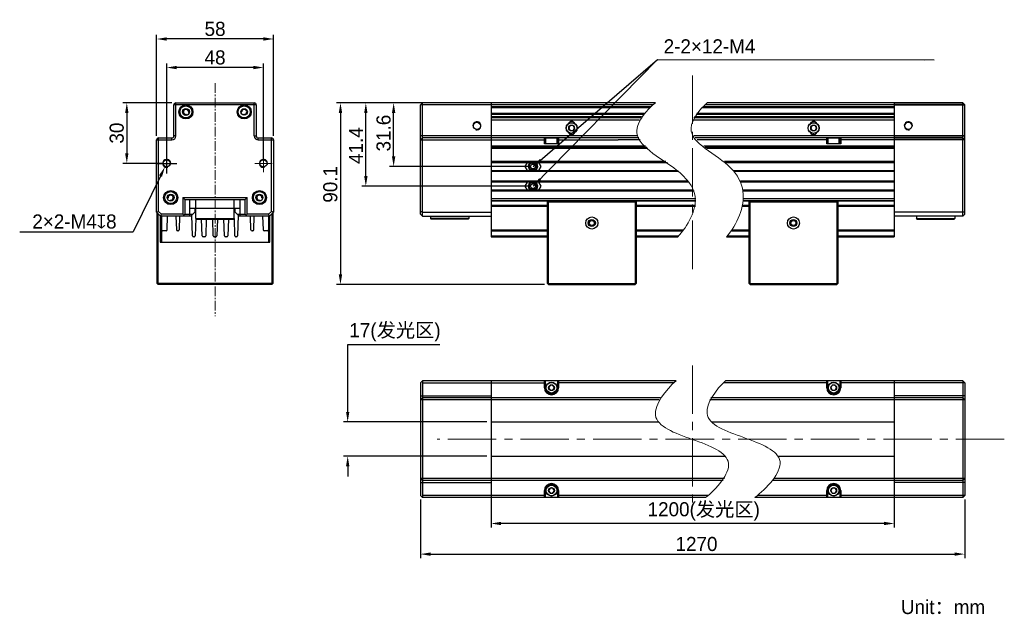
# Model space of a CAD drawing. Header units: millimetres. Extents: x 29 to 273, y 42 to 189.
import ezdxf

# ---------------------------------------------------------------- set-up
doc = ezdxf.new("R2010")
doc.units = ezdxf.units.MM
doc.header["$PDSIZE"] = -5
doc.linetypes.add('点画线', pattern=[18, 12, -2, 2, -2])
for name, color, linetype, lineweight in [('中心线层', 1, '点画线', 18), ('标注', 3, 'Continuous', 25), ('粗实线', 7, 'Continuous', 30), ('细实线', 7, 'Continuous', 15)]:
    doc.layers.add(name, color=color, linetype=linetype, lineweight=lineweight)
doc.dimstyles.new('CST Standard', dxfattribs={"dimtxt": 3.5, "dimasz": 2.5, "dimexe": 1, "dimexo": 1, "dimgap": 0.6, "dimtad": 1, "dimtoh": 1, "dimdsep": 46, "dimtxsty": 'Standard', "dimcen": -2.5, "dimdle": 5, "dimadec": 1, "dimazin": 2, "dimtfac": 1, "dimtofl": 0, "dimtmove": 0, "dimatfit": 0, "dimfxl": 1, "dimtolj": 1, "dimarcsym": 0})

# ---------------------------------------------------------------- blocks, each defined once
blk = doc.blocks.new('*X1')
at = {"layer": 'Defpoints', "color": 0}
for p in [(110.44, 89.58), (145.99, 89.58), (145.99, 81.08)]:
    blk.add_point(p, dxfattribs=at)
at = {"layer": '标注', "color": 9, "linetype": 'Continuous', "lineweight": -2, "ltscale": 3}
for p, q in [((110.44, 92.08), (110.44, 108.83)), ((110.44, 108.83), (133.31, 108.83)), ((110.44, 78.58), (110.44, 76.08))]:
    blk.add_line(p, q, dxfattribs=at)
at = {"layer": '标注', "color": 0, "linetype": 'Continuous', "lineweight": -2, "ltscale": 3}
for p, q in [((144.99, 89.58), (109.44, 89.58)), ((144.99, 81.08), (109.44, 81.08))]:
    blk.add_line(p, q, dxfattribs=at)
at = {"layer": '标注', "color": 9}
for points in [[(110.03, 92.08), (110.86, 92.08), (110.44, 89.58)], [(110.86, 78.58), (110.03, 78.58), (110.44, 81.08)]]:
    blk.add_solid(points, dxfattribs=at)
at = {"layer": '标注', "color": 7, "insert": (122.17, 111.84), "char_height": 3.5, "attachment_point": 5}
blk.add_mtext('\\A1;{\\fFZLanTingHei-R-GBK|b0|i0|c134|p2;17(发光区)}', dxfattribs=at)
blk = doc.blocks.new('*X2')
at = {"layer": 'Defpoints', "color": 0}
for p in [(145.99, 89.58), (245.99, 89.58), (145.99, 64.4)]:
    blk.add_point(p, dxfattribs=at)
at = {"layer": '标注', "color": 0, "linetype": 'Continuous', "lineweight": -2, "ltscale": 3}
for p, q in [((145.99, 88.58), (145.99, 63.4)), ((245.99, 88.58), (245.99, 63.4))]:
    blk.add_line(p, q, dxfattribs=at)
at = {"layer": '标注', "color": 9, "linetype": 'Continuous', "lineweight": -2, "ltscale": 3}
blk.add_line((243.49, 64.4), (148.49, 64.4), dxfattribs=at)
at = {"layer": '标注', "color": 9}
for points in [[(148.49, 64.82), (148.49, 63.99), (145.99, 64.4)], [(243.49, 63.99), (243.49, 64.82), (245.99, 64.4)]]:
    blk.add_solid(points, dxfattribs=at)
at = {"layer": '标注', "color": 7, "insert": (198.75, 67.41), "char_height": 3.5, "attachment_point": 5}
blk.add_mtext('\\A1;{\\fFZLanTingHei-R-GBK|b0|i0|c134|p2;1200(发光区)}', dxfattribs=at)
blk = doc.blocks.new('*X3')
at = {"layer": 'Defpoints', "color": 0}
for p in [(114.94, 168.73), (142.49, 168.73), (156.41, 148.06)]:
    blk.add_point(p, dxfattribs=at)
at = {"layer": '标注', "color": 0, "linetype": 'Continuous', "lineweight": -2, "ltscale": 3}
for p, q in [((141.49, 168.73), (113.94, 168.73)), ((155.41, 148.06), (113.94, 148.06))]:
    blk.add_line(p, q, dxfattribs=at)
at = {"layer": '标注', "color": 9, "linetype": 'Continuous', "lineweight": -2, "ltscale": 3}
blk.add_line((114.94, 150.56), (114.94, 166.23), dxfattribs=at)
at = {"layer": '标注', "color": 9}
for points in [[(115.36, 166.23), (114.53, 166.23), (114.94, 168.73)], [(114.53, 150.56), (115.36, 150.56), (114.94, 148.06)]]:
    blk.add_solid(points, dxfattribs=at)
at = {"layer": '标注', "color": 7, "insert": (112.48, 158.13), "char_height": 3.5, "attachment_point": 5, "rotation": 90}
blk.add_mtext('\\A1;\\A1;{\\fFZLanTingHei-R-GBK|b0|i0|c134|p2;41.4}', dxfattribs=at)
blk = doc.blocks.new('*X4')
at = {"layer": 'Defpoints', "color": 0}
for p in [(142.49, 168.73), (108.65, 123.68), (160.24, 123.68)]:
    blk.add_point(p, dxfattribs=at)
at = {"layer": '标注', "color": 0, "linetype": 'Continuous', "lineweight": -2, "ltscale": 3}
for p, q in [((141.49, 168.73), (107.65, 168.73)), ((159.24, 123.68), (107.65, 123.68))]:
    blk.add_line(p, q, dxfattribs=at)
at = {"layer": '标注', "color": 9, "linetype": 'Continuous', "lineweight": -2, "ltscale": 3}
blk.add_line((108.65, 166.23), (108.65, 126.18), dxfattribs=at)
at = {"layer": '标注', "color": 9}
for points in [[(109.07, 166.23), (108.23, 166.23), (108.65, 168.73)], [(108.23, 126.18), (109.07, 126.18), (108.65, 123.68)]]:
    blk.add_solid(points, dxfattribs=at)
at = {"layer": '标注', "color": 7, "insert": (106.15, 148.52), "char_height": 3.5, "attachment_point": 5, "rotation": 90}
blk.add_mtext('\\A1;\\A1;{\\fFZLanTingHei-R-GBK|b0|i0|c134|p2;90.1}', dxfattribs=at)
blk = doc.blocks.new('*X5')
at = {"layer": 'Defpoints', "color": 0}
for p in [(121.84, 168.73), (128.99, 168.73), (156.41, 152.96)]:
    blk.add_point(p, dxfattribs=at)
at = {"layer": '标注', "color": 0, "linetype": 'Continuous', "lineweight": -2, "ltscale": 3}
for p, q in [((127.99, 168.73), (120.84, 168.73)), ((155.41, 152.96), (120.84, 152.96))]:
    blk.add_line(p, q, dxfattribs=at)
at = {"layer": '标注', "color": 9, "linetype": 'Continuous', "lineweight": -2, "ltscale": 3}
blk.add_line((121.84, 155.46), (121.84, 166.23), dxfattribs=at)
at = {"layer": '标注', "color": 9}
for points in [[(122.26, 166.23), (121.42, 166.23), (121.84, 168.73)], [(121.42, 155.46), (122.26, 155.46), (121.84, 152.96)]]:
    blk.add_solid(points, dxfattribs=at)
at = {"layer": '标注', "color": 7, "insert": (119.35, 161.23), "char_height": 3.5, "attachment_point": 5, "rotation": 90}
blk.add_mtext('\\A1;\\A1;{\\fFZLanTingHei-R-GBK|b0|i0|c134|p2;31.6}', dxfattribs=at)
blk = doc.blocks.new('*X6')
at = {"layer": '标注', "linetype": 'Continuous', "ltscale": 3}
blk.add_hatch(color=9, dxfattribs=at).paths.add_polyline_path([(156.41, 148.06), (157.94, 150.06), (158.39, 149.62)], flags=0)
at = {"layer": '标注', "color": 9, "linetype": 'Continuous', "ltscale": 3}
for p, q in [((156.41, 148.06), (187.25, 179.5)), ((187.25, 179.5), (255.87, 179.42))]:
    blk.add_line(p, q, dxfattribs=at)
at = {"layer": '标注', "color": 7, "ltscale": 3}
blk.add_line((255.87, 179.42), (255.87, 179.42), dxfattribs=at)
blk = doc.blocks.new('*X7')
at = {"layer": '标注', "linetype": 'Continuous', "ltscale": 3}
blk.add_hatch(color=9, dxfattribs=at).paths.add_polyline_path([(156.41, 152.96), (158.1, 154.82), (158.51, 154.35)], flags=0)
at = {"layer": '标注', "color": 9, "linetype": 'Continuous', "ltscale": 3}
for p, q in [((156.41, 152.96), (187.25, 179.5)), ((187.25, 179.5), (253.62, 179.42))]:
    blk.add_line(p, q, dxfattribs=at)
at = {"layer": '标注', "color": 7, "ltscale": 3}
blk.add_line((253.62, 179.42), (253.62, 179.42), dxfattribs=at)
blk = doc.blocks.new('*X8')
at = {"layer": 'Defpoints', "color": 0}
for p in [(63.05, 184.57), (63.05, 159.53), (92.05, 159.53)]:
    blk.add_point(p, dxfattribs=at)
at = {"layer": '标注', "color": 0, "linetype": 'Continuous', "lineweight": -2, "ltscale": 3}
for p, q in [((63.05, 160.53), (63.05, 185.57)), ((92.05, 160.53), (92.05, 185.57))]:
    blk.add_line(p, q, dxfattribs=at)
at = {"layer": '标注', "color": 9, "linetype": 'Continuous', "lineweight": -2, "ltscale": 3}
blk.add_line((89.55, 184.57), (65.55, 184.57), dxfattribs=at)
at = {"layer": '标注', "color": 9}
for points in [[(65.55, 184.99), (65.55, 184.16), (63.05, 184.57)], [(89.55, 184.16), (89.55, 184.99), (92.05, 184.57)]]:
    blk.add_solid(points, dxfattribs=at)
at = {"layer": '标注', "color": 7, "insert": (77.55, 187.06), "char_height": 3.5, "attachment_point": 5}
blk.add_mtext('\\A1;\\A1;{\\fFZLanTingHei-R-GBK|b0|i0|c134|p2;58}', dxfattribs=at)
blk = doc.blocks.new('*X9')
at = {"layer": 'Defpoints', "color": 0}
for p in [(67.82, 168.73), (55.66, 153.73), (65.55, 153.73)]:
    blk.add_point(p, dxfattribs=at)
at = {"layer": '标注', "color": 0, "linetype": 'Continuous', "lineweight": -2, "ltscale": 3}
for p, q in [((66.82, 168.73), (54.66, 168.73)), ((64.55, 153.73), (54.66, 153.73))]:
    blk.add_line(p, q, dxfattribs=at)
at = {"layer": '标注', "color": 9, "linetype": 'Continuous', "lineweight": -2, "ltscale": 3}
blk.add_line((55.66, 166.23), (55.66, 156.23), dxfattribs=at)
at = {"layer": '标注', "color": 9}
for points in [[(56.07, 166.23), (55.24, 166.23), (55.66, 168.73)], [(55.24, 156.23), (56.07, 156.23), (55.66, 153.73)]]:
    blk.add_solid(points, dxfattribs=at)
at = {"layer": '标注', "color": 7, "insert": (53.17, 161.23), "char_height": 3.5, "attachment_point": 5, "rotation": 90}
blk.add_mtext('\\A1;\\A1;{\\fFZLanTingHei-R-GBK|b0|i0|c134|p2;30}', dxfattribs=at)
blk = doc.blocks.new('*X10')
at = {"layer": 'Defpoints', "color": 0}
for p in [(65.55, 177.49), (65.55, 153.73), (89.55, 153.73)]:
    blk.add_point(p, dxfattribs=at)
at = {"layer": '标注', "color": 0, "linetype": 'Continuous', "lineweight": -2, "ltscale": 3}
for p, q in [((65.55, 154.73), (65.55, 178.49)), ((89.55, 154.73), (89.55, 178.49))]:
    blk.add_line(p, q, dxfattribs=at)
at = {"layer": '标注', "color": 9, "linetype": 'Continuous', "lineweight": -2, "ltscale": 3}
blk.add_line((87.05, 177.49), (68.05, 177.49), dxfattribs=at)
at = {"layer": '标注', "color": 9}
for points in [[(68.05, 177.91), (68.05, 177.07), (65.55, 177.49)], [(87.05, 177.07), (87.05, 177.91), (89.55, 177.49)]]:
    blk.add_solid(points, dxfattribs=at)
at = {"layer": '标注', "color": 7, "insert": (77.55, 179.98), "char_height": 3.5, "attachment_point": 5}
blk.add_mtext('\\A1;\\A1;{\\fFZLanTingHei-R-GBK|b0|i0|c134|p2;48}', dxfattribs=at)
blk = doc.blocks.new('*X11')
at = {"layer": 'Defpoints', "color": 0}
for p in [(65.99, 154.63), (65.11, 152.83)]:
    blk.add_point(p, dxfattribs=at)
at = {"layer": '标注', "color": 0, "linetype": 'Continuous', "ltscale": 3}
for p, q in [((65.55, 151.23), (65.55, 156.23)), ((63.05, 153.73), (68.05, 153.73))]:
    blk.add_line(p, q, dxfattribs=at)
at = {"layer": '标注', "color": 9, "linetype": 'Continuous', "lineweight": -2, "ltscale": 3}
for p in [(64.01, 150.59), (29.09, 136.78)]:
    blk.add_line(p, (57.27, 136.78), dxfattribs=at)
at = {"layer": '标注', "color": 9}
blk.add_solid([(64.39, 150.4), (63.64, 150.77), (65.11, 152.83)], dxfattribs=at)
at = {"layer": '标注', "color": 7, "insert": (42.67, 139.28), "char_height": 3.5, "attachment_point": 5}
blk.add_mtext('\\A1;\\A1;{\\fFZLanTingHei-R-GBK|b0|i0|c134|p2;2×2-M4\\fGDT|b1|i0|c0|p2;x\\fFZLanTingHei-R-GBK|b0|i0|c134|p2;8}', dxfattribs=at)
blk = doc.blocks.new('*X12')
at = {"layer": 'Defpoints', "color": 0}
for p in [(128.49, 71.33), (263.49, 71.33), (263.49, 56.81)]:
    blk.add_point(p, dxfattribs=at)
at = {"layer": '标注', "color": 0, "linetype": 'Continuous', "lineweight": -2, "ltscale": 3}
for p, q in [((128.49, 70.33), (128.49, 55.81)), ((263.49, 70.33), (263.49, 55.81))]:
    blk.add_line(p, q, dxfattribs=at)
at = {"layer": '标注', "color": 9, "linetype": 'Continuous', "lineweight": -2, "ltscale": 3}
blk.add_line((130.99, 56.81), (260.99, 56.81), dxfattribs=at)
at = {"layer": '标注', "color": 9}
for points in [[(130.99, 57.22), (130.99, 56.39), (128.49, 56.81)], [(260.99, 56.39), (260.99, 57.22), (263.49, 56.81)]]:
    blk.add_solid(points, dxfattribs=at)
at = {"layer": '标注', "color": 7, "insert": (196.95, 59.3), "char_height": 3.5, "attachment_point": 5}
blk.add_mtext('\\A1;{\\fFZLanTingHei-R-GBK|b0|i0|c134|p2;1270}', dxfattribs=at)

msp = doc.modelspace()

# ---------------------------------------------------------------- linework, layer by layer
at = {"layer": '中心线层', "color": 0}
for p, q in [((195.9923, 127.5237), (195.9923, 176.5629)), ((65.548, 155.8964), (65.548, 151.5657)), ((89.548, 155.8964), (89.548, 151.5657)), ((63.3827, 153.731), (67.7133, 153.731)), ((91.7133, 153.731), (87.3827, 153.731)), ((195.9923, 103.5838), (195.9923, 68.6997)), ((273.2989, 85.3263), (132.6183, 85.3263))]:
    msp.add_line(p, q, dxfattribs=at)
at = {"layer": '中心线层', "color": 0, "ltscale": 0.2}
msp.add_line((77.548, 173.6127), (77.548, 115.7995), dxfattribs=at)
at = {"layer": '粗实线', "color": 0}
for p, q in [((67.8232, 160.531), (67.8232, 168.731)), ((67.8232, 168.731), (87.2729, 168.731)), ((87.2729, 160.531), (87.2729, 168.731)), ((128.4923, 168.231), (128.9923, 168.731)), ((128.9923, 140.6048), (128.9923, 168.731)), ((145.9923, 168.731), (128.9923, 168.731)), ((245.9923, 168.731), (262.9923, 168.731)), ((262.9923, 140.6048), (262.9923, 168.731)), ((263.4923, 168.231), (262.9923, 168.731)), ((67.3232, 160.531), (67.3232, 168.231)), ((87.7729, 168.231), (67.3232, 168.231)), ((71.0883, 166.2462), (71.1425, 166.1921)), ((87.7729, 168.231), (87.7729, 160.531)), ((128.4923, 141.1048), (128.4923, 168.231)), ((145.9923, 168.231), (128.4923, 168.231)), ((245.9923, 168.231), (263.4923, 168.231)), ((263.4923, 141.1048), (263.4923, 168.231)), ((70.6121, 165.6618), (70.558, 165.7159)), ((63.048, 141.6048), (63.048, 159.531)), ((63.048, 159.531), (66.8232, 159.531)), ((63.548, 141.8119), (63.548, 160.031)), ((63.548, 160.031), (66.8232, 160.031)), ((66.8232, 159.531), (66.8232, 160.031)), ((67.8232, 160.531), (67.3232, 160.531)), ((87.2729, 160.531), (87.7729, 160.531)), ((88.2729, 159.531), (88.2729, 160.031)), ((88.2729, 160.031), (91.548, 160.031)), ((88.2729, 159.531), (92.048, 159.531)), ((91.548, 141.8119), (91.548, 160.031)), ((92.048, 159.531), (92.048, 141.6048)), ((145.9923, 160.531), (128.4923, 160.531)), ((128.4923, 159.531), (128.9923, 160.031)), ((128.4923, 159.531), (145.9923, 159.5311)), ((145.9923, 160.031), (128.9923, 160.031)), ((245.9923, 160.531), (263.4923, 160.531)), ((245.9923, 160.031), (262.9923, 160.031)), ((263.4923, 159.531), (245.9923, 159.5311)), ((263.4923, 159.531), (262.9923, 160.031)), ((154.9549, 153.931), (154.392, 152.956)), ((158.4334, 152.956), (157.8705, 153.931)), ((154.392, 152.956), (154.9549, 151.981)), ((156.856, 153.8507), (156.8584, 153.8496)), ((157.8705, 151.981), (158.4334, 152.956)), ((154.9549, 149.031), (154.392, 148.056)), ((158.4334, 148.056), (157.8705, 149.031)), ((154.392, 148.056), (154.9549, 147.081)), ((156.856, 148.9507), (156.8584, 148.9496)), ((157.8705, 147.081), (158.4334, 148.056)), ((65.7287, 144.9421), (65.9293, 145.1427)), ((66.4596, 144.6123), (66.298, 144.4507)), ((69.548, 145.2298), (85.548, 145.2298)), ((69.548, 145.2298), (70.048, 144.7298)), ((69.548, 145.2298), (69.548, 141.1048)), ((70.048, 144.7298), (85.048, 144.7298)), ((70.048, 144.7298), (70.048, 141.1048)), ((71.298, 140.6048), (71.298, 144.7298)), ((72.798, 140.0298), (72.798, 144.7298)), ((82.298, 140.0298), (82.298, 144.7298)), ((83.798, 140.6048), (83.798, 144.7298)), ((85.048, 144.7298), (85.548, 145.2298)), ((85.048, 141.1048), (85.048, 144.7298)), ((85.548, 141.1048), (85.548, 145.2298)), ((88.798, 144.4507), (88.6364, 144.6123)), ((89.1668, 145.1427), (89.3673, 144.9421)), ((63.048, 141.6048), (63.548, 141.8119)), ((64.2551, 141.1048), (63.548, 141.8119)), ((71.298, 142.6298), (83.798, 142.6298)), ((72.548, 142.6298), (72.548, 141.6048)), ((82.548, 141.6048), (82.548, 142.6298)), ((91.548, 141.8119), (90.8409, 141.1048)), ((92.048, 141.6048), (91.548, 141.8119)), ((128.9923, 141.6048), (128.4923, 141.8119)), ((262.9923, 141.6048), (263.4923, 141.8119)), ((64.048, 140.6048), (63.048, 141.6048)), ((63.223, 123.931), (63.223, 141.4298)), ((63.473, 123.931), (63.473, 141.1798)), ((63.973, 140.6798), (63.973, 134.181)), ((64.048, 140.6048), (64.2551, 141.1048)), ((71.548, 140.6048), (64.048, 140.6048)), ((64.223, 140.6048), (64.223, 134.181)), ((69.548, 141.1048), (64.2551, 141.1048)), ((64.298, 137.231), (64.298, 140.6048)), ((65.6353, 137.2223), (65.7535, 140.6048)), ((67.8426, 140.6048), (67.9607, 137.2223)), ((68.7535, 140.6048), (68.6353, 137.2223)), ((70.048, 141.1048), (69.548, 140.6048)), ((69.548, 141.1048), (69.798, 140.8548)), ((70.048, 141.1048), (72.048, 141.1048)), ((71.548, 140.6048), (72.548, 141.6048)), ((71.9876, 135.7223), (71.808, 140.8648)), ((72.759, 140.0311), (72.6085, 135.7223)), ((72.798, 140.0298), (82.298, 140.0298)), ((72.948, 139.8798), (72.798, 140.0298)), ((72.948, 139.8798), (82.148, 139.8798)), ((74.3626, 135.7223), (74.2174, 139.8798)), ((75.3791, 139.892), (75.2335, 135.7223)), ((77.1126, 135.7223), (76.9674, 139.8798)), ((78.1284, 139.8717), (77.9835, 135.7223)), ((79.8626, 135.7223), (79.717, 139.892)), ((80.8787, 139.8798), (80.7335, 135.7223)), ((82.148, 139.8798), (82.298, 140.0298)), ((82.4876, 135.7223), (82.3371, 140.0311)), ((82.548, 141.6048), (83.548, 140.6048)), ((83.048, 141.1048), (85.048, 141.1048)), ((83.2881, 140.8648), (83.1085, 135.7223)), ((91.048, 140.6048), (83.548, 140.6048)), ((85.548, 140.6048), (85.048, 141.1048)), ((85.298, 140.8548), (85.548, 141.1048)), ((90.8409, 141.1048), (85.548, 141.1048)), ((86.4607, 137.2223), (86.3426, 140.6048)), ((87.1353, 137.2223), (87.2535, 140.6048)), ((89.3426, 140.6048), (89.4607, 137.2223)), ((90.798, 140.6048), (90.798, 137.231)), ((91.048, 140.6048), (90.8409, 141.1048)), ((90.873, 134.181), (90.873, 140.6048)), ((92.048, 141.6048), (91.048, 140.6048)), ((91.123, 134.181), (91.123, 140.6798)), ((91.623, 141.1798), (91.623, 123.931)), ((91.873, 141.4298), (91.873, 123.931)), ((128.9923, 140.6048), (128.4923, 141.1048)), ((128.9923, 141.6048), (145.9923, 141.6048)), ((128.9923, 140.6048), (145.9923, 140.6048)), ((130.9923, 140.6048), (130.9923, 140.0298)), ((131.1423, 139.8798), (130.9923, 140.0298)), ((140.4923, 140.0298), (130.9923, 140.0298)), ((140.3422, 139.8798), (131.1423, 139.8798)), ((140.3423, 139.8798), (140.4923, 140.0298)), ((140.4923, 140.6048), (140.4923, 140.0298)), ((262.9923, 141.6048), (245.9923, 141.6048)), ((262.9923, 140.6048), (245.9923, 140.6048)), ((251.4923, 140.6048), (251.4923, 140.0298)), ((251.6423, 139.8798), (251.4923, 140.0298)), ((251.4923, 140.0298), (260.9923, 140.0298)), ((251.6423, 139.8798), (260.8422, 139.8798)), ((260.8423, 139.8798), (260.9923, 140.0298)), ((260.9923, 140.6048), (260.9923, 140.0298)), ((262.9923, 140.6048), (263.4923, 141.1048)), ((65.3855, 136.981), (64.548, 136.981)), ((68.3855, 136.981), (68.2106, 136.981)), ((86.8855, 136.981), (86.7106, 136.981)), ((90.548, 136.981), (89.7106, 136.981)), ((72.3586, 135.481), (72.2374, 135.481)), ((74.9836, 135.481), (74.6124, 135.481)), ((77.7336, 135.481), (77.3624, 135.481)), ((80.4836, 135.481), (80.1124, 135.481)), ((82.8586, 135.481), (82.7374, 135.481)), ((63.473, 123.681), (63.223, 123.931)), ((63.348, 123.806), (63.473, 123.931)), ((91.623, 123.931), (63.473, 123.931)), ((91.623, 123.681), (63.473, 123.681)), ((91.623, 123.681), (91.873, 123.931)), ((91.623, 123.931), (91.748, 123.806))]:
    msp.add_line(p, q, dxfattribs=at)
at = {"layer": '粗实线', "color": 0, "linetype": 'Continuous'}
for p, q in [((186.7517, 168.731), (142.4923, 168.731)), ((145.9923, 168.731), (145.9923, 135.481)), ((262.9923, 168.731), (199.6358, 168.731)), ((245.9923, 168.731), (245.9923, 135.481)), ((186.1466, 168.231), (141.9923, 168.231)), ((145.9923, 167.856), (185.7167, 167.856)), ((145.9923, 167.606), (185.4416, 167.606)), ((183.9865, 166.106), (145.9923, 166.106)), ((245.9923, 166.106), (197.0375, 166.106)), ((198.3938, 167.606), (245.9923, 167.606)), ((198.6536, 167.856), (245.9923, 167.856)), ((263.4923, 168.231), (199.0608, 168.231)), ((183.7778, 165.856), (145.9923, 165.856)), ((183.3008, 165.231), (145.9923, 165.231)), ((183.1287, 164.981), (145.9923, 164.981)), ((145.9923, 164.481), (182.8181, 164.481)), ((195.9923, 164.481), (245.9923, 164.481)), ((245.9923, 164.981), (196.2695, 164.981)), ((245.9923, 165.231), (196.42, 165.231)), ((245.9923, 165.856), (196.8472, 165.856)), ((165.6335, 163.1062), (165.2748, 162.4848)), ((165.2748, 162.4848), (165.6335, 161.8634)), ((166.351, 163.1062), (165.6335, 163.1062)), ((165.6335, 161.8634), (166.351, 161.8634)), ((166.7098, 162.4848), (166.351, 163.1062)), ((166.351, 161.8634), (166.7098, 162.4848)), ((225.6335, 163.1062), (225.2748, 162.4848)), ((225.2748, 162.4848), (225.6335, 161.8634)), ((226.351, 163.1062), (225.6335, 163.1062)), ((225.6335, 161.8634), (226.351, 161.8634)), ((226.7098, 162.4848), (226.351, 163.1062)), ((226.351, 161.8634), (226.7098, 162.4848)), ((182.3885, 160.531), (141.9923, 160.531)), ((141.9923, 159.531), (159.4923, 159.531)), ((159.6673, 160.031), (142.4923, 160.031)), ((159.2423, 158.531), (159.2423, 160.031)), ((159.4923, 159.781), (159.2423, 160.031)), ((159.4923, 158.531), (159.4923, 159.781)), ((159.4923, 159.781), (159.6173, 159.781)), ((159.6173, 159.981), (159.6673, 160.031)), ((159.6173, 158.531), (159.6173, 159.981)), ((162.3673, 159.981), (159.6173, 159.981)), ((162.3173, 160.031), (159.6673, 160.031)), ((177.3173, 160.031), (162.3173, 160.031)), ((162.3673, 159.981), (162.3173, 160.031)), ((162.3673, 158.531), (162.3673, 159.981)), ((162.3673, 159.781), (162.4923, 159.781)), ((162.4923, 159.781), (162.7423, 160.031)), ((162.4923, 159.781), (162.4923, 158.531)), ((162.4923, 159.531), (177.4923, 159.531)), ((162.7423, 160.031), (162.7423, 158.531)), ((182.6453, 160.031), (177.3173, 160.031)), ((182.9717, 159.531), (177.4923, 159.531)), ((263.4923, 160.531), (196.2569, 160.531)), ((214.6673, 160.031), (196.6333, 160.031)), ((214.4923, 159.531), (197.0799, 159.531)), ((229.4923, 159.531), (214.4923, 159.531)), ((229.6673, 160.031), (214.6673, 160.031)), ((229.4923, 159.781), (229.2423, 160.031)), ((229.2423, 158.531), (229.2423, 160.031)), ((229.4923, 159.781), (229.6173, 159.781)), ((229.4923, 158.531), (229.4923, 159.781)), ((229.6173, 159.981), (229.6673, 160.031)), ((232.3673, 159.981), (229.6173, 159.981)), ((229.6173, 158.531), (229.6173, 159.981)), ((232.3173, 160.031), (229.6673, 160.031)), ((232.3673, 159.981), (232.3173, 160.031)), ((262.9923, 160.031), (232.3173, 160.031)), ((232.3673, 158.531), (232.3673, 159.981)), ((232.3673, 159.781), (232.4923, 159.781)), ((232.4923, 159.781), (232.7423, 160.031)), ((232.4923, 159.781), (232.4923, 158.531)), ((263.4923, 159.531), (232.4923, 159.531)), ((232.7423, 160.031), (232.7423, 158.531)), ((184.3297, 158.031), (145.9923, 158.031)), ((145.9923, 157.781), (184.6044, 157.781)), ((145.9923, 157.531), (184.8909, 157.531)), ((162.7423, 158.531), (159.2423, 158.531)), ((245.9923, 158.031), (198.7648, 158.031)), ((199.0838, 157.781), (245.9923, 157.781)), ((199.4103, 157.531), (245.9923, 157.531)), ((232.7423, 158.531), (229.2423, 158.531)), ((189.3789, 154.181), (145.9923, 154.181)), ((145.9923, 153.931), (189.7249, 153.931)), ((245.9923, 154.181), (203.8599, 154.181)), ((204.1565, 153.931), (245.9923, 153.931)), ((145.9923, 151.981), (192.2449, 151.981)), ((192.5354, 151.731), (145.9923, 151.731)), ((206.12, 151.981), (245.9923, 151.981)), ((245.9923, 151.731), (206.3242, 151.731)), ((194.901, 149.281), (145.9923, 149.281)), ((195.0912, 149.031), (145.9923, 149.031)), ((245.9923, 149.281), (207.8328, 149.281)), ((245.9923, 149.031), (207.9409, 149.031)), ((196.234, 147.081), (145.9923, 147.081)), ((196.336, 146.831), (145.9923, 146.831)), ((245.9923, 147.081), (208.52, 147.081)), ((245.9923, 146.831), (208.5615, 146.831)), ((145.9923, 144.981), (196.7689, 144.981)), ((145.9923, 144.481), (196.7921, 144.481)), ((160.1584, 144.3472), (145.9923, 144.3472)), ((160.2423, 144.431), (159.9923, 144.181)), ((159.9923, 123.931), (159.9923, 144.181)), ((160.2423, 144.181), (160.1173, 144.306)), ((160.2423, 144.431), (181.7423, 144.431)), ((160.2423, 123.931), (160.2423, 144.181)), ((160.2423, 144.181), (181.7423, 144.181)), ((181.7423, 144.431), (181.9923, 144.181)), ((181.8673, 144.306), (181.7423, 144.181)), ((181.7423, 144.181), (181.7423, 123.931)), ((196.7921, 144.3472), (181.8262, 144.3472)), ((181.9923, 144.181), (181.9923, 123.931)), ((210.1584, 144.3472), (208.604, 144.3472)), ((208.6175, 144.481), (245.9923, 144.481)), ((208.653, 144.981), (245.9923, 144.981)), ((210.2423, 144.431), (209.9923, 144.181)), ((209.9923, 123.931), (209.9923, 144.181)), ((210.2423, 144.181), (210.1173, 144.306)), ((210.2423, 144.431), (231.7423, 144.431)), ((210.2423, 144.181), (231.7423, 144.181)), ((210.2423, 123.931), (210.2423, 144.181)), ((231.7423, 144.431), (231.9923, 144.181)), ((231.8673, 144.306), (231.7423, 144.181)), ((231.7423, 144.181), (231.7423, 123.931)), ((245.9923, 144.3472), (231.8262, 144.3472)), ((231.9923, 144.181), (231.9923, 123.931)), ((145.9923, 143.381), (159.9923, 143.381)), ((145.9923, 143.131), (159.9923, 143.131)), ((181.9923, 143.381), (196.7192, 143.381)), ((181.9923, 143.131), (196.6805, 143.131)), ((208.4058, 143.131), (209.9923, 143.131)), ((208.4573, 143.381), (209.9923, 143.381)), ((231.9923, 143.381), (245.9923, 143.381)), ((231.9923, 143.131), (245.9923, 143.131)), ((145.9923, 137.231), (159.9923, 137.231)), ((145.9923, 136.981), (159.9923, 136.981)), ((181.9923, 137.231), (193.8011, 137.231)), ((181.9923, 136.981), (193.6046, 136.981)), ((205.5545, 136.981), (209.9923, 136.981)), ((205.7275, 137.231), (209.9923, 137.231)), ((231.9923, 137.231), (245.9923, 137.231)), ((231.9923, 136.981), (245.9923, 136.981)), ((145.9923, 135.7223), (159.9923, 135.7223)), ((145.9923, 135.481), (159.9923, 135.481)), ((181.9923, 135.7223), (192.527, 135.7223)), ((181.9923, 135.481), (192.3034, 135.481)), ((204.4115, 135.481), (209.9923, 135.481)), ((204.6078, 135.7223), (209.9923, 135.7223)), ((231.9923, 135.7223), (245.9923, 135.7223)), ((231.9923, 135.481), (245.9923, 135.481)), ((159.9923, 123.931), (160.2423, 123.681)), ((160.2423, 123.931), (160.1173, 123.806)), ((160.2423, 123.931), (181.7423, 123.931)), ((160.2423, 123.681), (181.7423, 123.681)), ((181.9923, 123.931), (181.7423, 123.681)), ((181.8673, 123.806), (181.7423, 123.931)), ((209.9923, 123.931), (210.2423, 123.681)), ((210.2423, 123.931), (210.1173, 123.806)), ((210.2423, 123.931), (231.7423, 123.931)), ((210.2423, 123.681), (231.7423, 123.681)), ((231.8673, 123.806), (231.7423, 123.931)), ((231.9923, 123.931), (231.7423, 123.681)), ((128.4923, 99.3263), (128.9923, 99.8263)), ((128.4923, 99.3263), (128.4923, 71.3263)), ((191.8836, 99.8263), (128.9923, 99.8263)), ((128.9923, 99.8263), (128.9923, 70.8263)), ((128.9923, 99.3263), (159.4923, 99.3263)), ((145.9923, 99.8263), (145.9923, 70.8263)), ((159.2423, 98.0763), (159.2423, 99.8263)), ((159.4923, 99.5763), (159.2423, 99.8263)), ((159.2423, 98.0763), (159.4923, 98.0763)), ((159.4923, 98.0763), (159.4923, 99.5763)), ((160.6335, 98.6977), (160.2748, 98.0763)), ((160.2748, 98.0763), (160.6335, 97.455)), ((161.351, 98.6977), (160.6335, 98.6977)), ((161.7098, 98.0763), (161.351, 98.6977)), ((161.351, 97.455), (161.7098, 98.0763)), ((162.4923, 99.5763), (162.7423, 99.8263)), ((162.4923, 99.5763), (162.4923, 98.0763)), ((174.4923, 99.3263), (162.4923, 99.3263)), ((162.7423, 98.0763), (162.4923, 98.0763)), ((162.7423, 99.8263), (162.7423, 98.0763)), ((191.3365, 99.3263), (174.4923, 99.3263)), ((217.4923, 99.3263), (203.6448, 99.3263)), ((262.9923, 99.8263), (204.1682, 99.8263)), ((229.4923, 99.3263), (217.4923, 99.3263)), ((229.4923, 99.5763), (229.2423, 99.8263)), ((229.2423, 98.0763), (229.2423, 99.8263)), ((229.2423, 98.0763), (229.4923, 98.0763)), ((229.4923, 98.0763), (229.4923, 99.5763)), ((230.6335, 98.6977), (230.2748, 98.0763)), ((230.2748, 98.0763), (230.6335, 97.455)), ((231.351, 98.6977), (230.6335, 98.6977)), ((231.7098, 98.0763), (231.351, 98.6977)), ((231.351, 97.455), (231.7098, 98.0763)), ((232.4923, 99.5763), (232.7423, 99.8263)), ((232.4923, 99.5763), (232.4923, 98.0763)), ((263.4923, 99.3263), (232.4923, 99.3263)), ((232.7423, 98.0763), (232.4923, 98.0763)), ((232.7423, 99.8263), (232.7423, 98.0763)), ((245.9923, 99.8263), (245.9923, 70.8263)), ((263.4923, 99.3263), (262.9923, 99.8263)), ((262.9923, 99.8263), (262.9923, 70.8263)), ((263.4923, 99.3263), (263.4923, 71.3263)), ((128.4923, 96.0512), (145.9923, 96.0512)), ((128.4923, 95.0512), (128.9923, 95.5512)), ((188.0479, 95.5512), (128.9923, 95.5512)), ((160.6335, 97.455), (161.351, 97.455)), ((262.9923, 95.5512), (200.5359, 95.5512)), ((230.6335, 97.455), (231.351, 97.455)), ((263.4923, 96.0512), (245.9923, 96.0512)), ((263.4923, 95.0512), (262.9923, 95.5512)), ((187.7309, 95.0512), (128.4923, 95.0512)), ((263.4923, 95.0512), (200.2477, 95.0512)), ((187.597, 89.5763), (145.9923, 89.5763)), ((245.9923, 89.5763), (200.8248, 89.5763)), ((145.9923, 81.0763), (204.0394, 81.0763)), ((217.1755, 81.0763), (245.9923, 81.0763)), ((203.8792, 75.6015), (128.4923, 75.6015)), ((128.4923, 75.6015), (128.9923, 75.1015)), ((128.4923, 74.6015), (145.9923, 74.6015)), ((203.5285, 75.1015), (128.9923, 75.1015)), ((262.9923, 75.1015), (215.9588, 75.1015)), ((263.4923, 75.6015), (216.3409, 75.6015)), ((263.4923, 74.6015), (245.9923, 74.6015)), ((263.4923, 75.6015), (262.9923, 75.1015)), ((128.4923, 71.3263), (128.9923, 70.8263)), ((159.4923, 71.3263), (128.9923, 71.3263)), ((199.226, 70.8263), (128.9923, 70.8263)), ((159.2423, 70.8263), (159.2423, 72.5763)), ((159.2423, 72.5763), (159.4923, 72.5763)), ((159.2423, 70.8263), (159.4923, 71.0763)), ((159.4923, 71.0763), (159.4923, 72.5763)), ((160.6335, 73.1977), (160.2748, 72.5763)), ((160.2748, 72.5763), (160.6335, 71.955)), ((161.351, 73.1977), (160.6335, 73.1977)), ((160.6335, 71.955), (161.351, 71.955)), ((161.7098, 72.5763), (161.351, 73.1977)), ((161.351, 71.955), (161.7098, 72.5763)), ((162.4923, 72.5763), (162.4923, 71.0763)), ((162.7423, 72.5763), (162.4923, 72.5763)), ((174.4923, 71.3263), (162.4923, 71.3263)), ((162.7423, 70.8263), (162.4923, 71.0763)), ((162.7423, 72.5763), (162.7423, 70.8263)), ((194.2423, 71.3263), (174.4923, 71.3263)), ((199.8418, 71.3263), (194.2423, 71.3263)), ((262.9923, 70.8263), (211.4251, 70.8263)), ((214.4923, 71.3263), (212.0684, 71.3263)), ((229.4923, 71.3263), (214.4923, 71.3263)), ((229.2423, 72.5763), (229.4923, 72.5763)), ((229.2423, 70.8263), (229.2423, 72.5763)), ((229.2423, 70.8263), (229.4923, 71.0763)), ((229.4923, 71.0763), (229.4923, 72.5763)), ((230.6335, 73.1977), (230.2748, 72.5763)), ((230.2748, 72.5763), (230.6335, 71.955)), ((231.351, 73.1977), (230.6335, 73.1977)), ((230.6335, 71.955), (231.351, 71.955)), ((231.7098, 72.5763), (231.351, 73.1977)), ((231.351, 71.955), (231.7098, 72.5763)), ((232.7423, 72.5763), (232.4923, 72.5763)), ((232.4923, 72.5763), (232.4923, 71.0763)), ((263.4923, 71.3263), (232.4923, 71.3263)), ((232.7423, 70.8263), (232.4923, 71.0763)), ((232.7423, 72.5763), (232.7423, 70.8263)), ((263.4923, 71.3263), (262.9923, 70.8263))]:
    msp.add_line(p, q, dxfattribs=at)
at = {"layer": '粗实线', "color": 0, "ltscale": 3}
msp.add_line((63.973, 134.181), (91.123, 134.181), dxfattribs=at)
at = {"layer": '粗实线', "color": 0}
for centre, radius in [((70.3232, 166.481), 1.75), ((70.3232, 166.481), 1.5), ((70.3232, 166.481), 0.875), ((84.7729, 166.481), 1.75), ((84.7729, 166.481), 1.5), ((84.7729, 166.481), 0.8), ((142.4923, 163.031), 0.875), ((249.4923, 163.031), 0.875), ((65.548, 153.731), 0.875), ((89.548, 153.731), 0.875), ((156.4127, 152.956), 0.6), ((66.548, 145.231), 1.75), ((66.548, 145.231), 1.5), ((88.548, 145.231), 1.75), ((88.548, 145.231), 1.5), ((156.4127, 148.056), 0.6), ((66.548, 145.231), 0.875), ((88.548, 145.231), 0.875)]:
    msp.add_circle(centre, radius, dxfattribs=at)
at = {"layer": '粗实线', "color": 0, "linetype": 'Continuous'}
for centre, radius in [((165.9923, 162.4848), 1.375), ((165.9923, 162.4848), 1.325), ((225.9923, 162.4848), 1.375), ((225.9923, 162.4848), 1.325), ((165.9923, 162.4848), 0.7175), ((225.9923, 162.4848), 0.7175), ((170.9923, 138.931), 1.5), ((170.9923, 138.931), 0.875), ((170.9923, 138.931), 0.625), ((220.9923, 138.931), 1.5), ((220.9923, 138.931), 0.875), ((220.9923, 138.931), 0.625), ((160.9923, 98.0763), 1.375), ((160.9923, 98.0763), 1.325), ((160.9923, 98.0763), 0.7175), ((230.9923, 98.0763), 1.375), ((230.9923, 98.0763), 1.325), ((230.9923, 98.0763), 0.7175), ((160.9923, 72.5763), 1.375), ((160.9923, 72.5763), 1.325), ((160.9923, 72.5763), 0.7175), ((230.9923, 72.5763), 1.375), ((230.9923, 72.5763), 1.325), ((230.9923, 72.5763), 0.7175)]:
    msp.add_circle(centre, radius, dxfattribs=at)
at = {"layer": '粗实线', "color": 0}
for centre, radius, start, end in [((67.8232, 168.231), 0.5, 90, 180), ((87.2729, 168.231), 0.5, 0, 90), ((70.3232, 166.481), 0.625, 6.057559, 263.942441), ((70.3232, 166.481), 0.8, 286.637796, 343.01639), ((71.4419, 166.5998), 0.5, 186.057559, 225), ((83.6542, 166.5998), 0.5, 315, 353.942441), ((84.7729, 166.481), 0.625, 276.057559, 173.942441), ((70.2044, 165.3623), 0.5, 45, 83.942441), ((84.8916, 165.3623), 0.5, 96.057559, 135), ((142.4923, 163.031), 1, 255, 195), ((249.4923, 163.031), 1, 345, 285), ((63.548, 159.531), 0.5, 90, 180), ((66.8232, 160.531), 1, 270, 0), ((66.8232, 160.531), 0.5, 270, 0), ((88.2729, 160.531), 1, 180, 270), ((88.2729, 160.531), 0.5, 180, 270), ((91.548, 159.531), 0.5, 0, 90), ((65.548, 153.731), 1, 345, 285), ((89.548, 153.731), 1, 345, 285), ((156.4127, 152.956), 1.15, 122.023983, 237.976017), ((156.4127, 152.956), 1, 102.838567, 257.161433), ((156.4127, 152.956), 1, 282.838566, 77.161434), ((156.4127, 152.956), 1.15, 302.023866, 57.976134), ((156.4127, 152.956), 0.7873, 49.620725, 108.545457), ((156.4448, 152.9412), 0.9981, 65.27709, 65.522589), ((156.4455, 152.9426), 0.9966, 63.094722, 65.277616), ((156.4119, 152.9552), 0.7884, 46.190852, 49.615885), ((156.4127, 148.056), 1.15, 122.023982, 237.976018), ((156.4127, 148.056), 1, 102.83857, 257.161426), ((156.4127, 148.056), 1, 282.838569, 77.161433), ((156.4127, 148.056), 1.15, 302.023866, 57.976134), ((156.4127, 148.056), 0.7873, 49.620725, 108.545457), ((156.4448, 148.0412), 0.9981, 65.27709, 65.522589), ((156.4455, 148.0426), 0.9966, 63.094722, 65.277616), ((156.4119, 148.0552), 0.7884, 46.190852, 49.615885), ((66.548, 145.231), 0.625, 261.869898, 188.130102), ((88.548, 145.231), 0.625, 351.869898, 278.130102), ((64.548, 137.231), 0.25, 180, 270), ((65.3855, 137.231), 0.25, 270, 358), ((68.2106, 137.231), 0.25, 182, 270), ((68.3855, 137.231), 0.25, 270, 358), ((86.7106, 137.231), 0.25, 182, 270), ((86.8855, 137.231), 0.25, 270, 358), ((89.7106, 137.231), 0.25, 182, 270), ((90.548, 137.231), 0.25, 270, 360), ((72.2374, 135.731), 0.25, 182, 270), ((72.3586, 135.731), 0.25, 270, 358), ((74.6124, 135.731), 0.25, 182, 270), ((74.9836, 135.731), 0.25, 270, 358), ((77.3624, 135.731), 0.25, 182, 270), ((77.7336, 135.731), 0.25, 270, 358), ((80.1124, 135.731), 0.25, 182, 270), ((80.4836, 135.731), 0.25, 270, 358), ((82.7374, 135.731), 0.25, 182, 270), ((82.8586, 135.731), 0.25, 270, 358)]:
    msp.add_arc(centre, radius, start, end, dxfattribs=at)
at = {"layer": '粗实线', "color": 0, "linetype": 'Continuous'}
for centre, radius, start, end in [((165.9923, 163.231), 0.875, 26.571938, 153.428062), ((225.9923, 163.231), 0.875, 26.571938, 153.428062), ((165.9923, 161.731), 0.875, 205.655746, 334.344254), ((225.9923, 161.731), 0.875, 205.655746, 334.344254), ((160.9923, 98.0763), 1.75, 180, 0), ((160.9923, 98.0763), 1.5, 180, 0), ((230.9923, 98.0763), 1.75, 180, 360), ((230.9923, 98.0763), 1.5, 180, 360), ((160.9923, 72.5763), 1.75, 0, 180), ((160.9923, 72.5763), 1.5, 0, 180), ((230.9923, 72.5763), 1.75, 0, 180), ((230.9923, 72.5763), 1.5, 0, 180)]:
    msp.add_arc(centre, radius, start, end, dxfattribs=at)
at = {"layer": '粗实线', "color": 0}
for points, knots in [([(155.486, 152.956), (155.4829, 153.0373), (155.4983, 153.2013), (155.5841, 153.4323), (155.7262, 153.6339), (155.9147, 153.7927), (156.1203, 153.891), (156.262, 153.9231), (156.3246, 153.931)], [0, 0, 0, 0, 424.99099052, 849.98432093, 1274.99960678, 1700.0470265, 2125.11493875, 2454.08731703, 2454.08731703, 2454.08731703, 2454.08731703]), ([(156.5717, 153.931), (156.5889, 153.9289), (156.6867, 153.9139), (156.7819, 153.8842), (156.856, 153.8507)], [0, 0, 0, 0, 169.815634, 969.1826114, 969.1826114, 969.1826114, 969.1826114]), ([(157.2285, 152.956), (157.2309, 152.8991), (157.2239, 152.7844), (157.1779, 152.6186), (157.099, 152.4656), (156.9907, 152.3319), (156.8577, 152.2228), (156.7056, 152.1424), (156.5405, 152.0938), (156.3692, 152.0785), (156.1981, 152.097), (156.0339, 152.1482), (155.8826, 152.23), (155.7058, 152.375), (155.5416, 152.6153), (155.4903, 152.8426), (155.486, 152.956)], [0, 0, 0, 0, 339.48545597, 678.97854665, 1018.49991476, 1358.00803283, 1697.52517493, 2037.05481164, 2376.59702544, 2716.14887435, 3055.71001321, 3395.29603219, 3734.89816234, 4074.49684254, 4750.68995131, 5427.00899817, 5427.00899817, 5427.00899817, 5427.00899817]), ([(156.1623, 153.7024), (156.1602, 153.7013), (156.1572, 153.6997), (156.1532, 153.6973), (156.1503, 153.6954), (156.1474, 153.6934), (156.1452, 153.6915), (156.1429, 153.6892), (156.1444, 153.6875), (156.1466, 153.6875), (156.1493, 153.6875), (156.1528, 153.688), (156.1562, 153.6886), (156.1608, 153.6894), (156.1665, 153.6907), (156.1757, 153.6928), (156.1872, 153.6955), (156.2056, 153.6999), (156.2286, 153.7051), (156.2564, 153.7107), (156.2844, 153.7155), (156.3125, 153.7195), (156.3313, 153.7216), (156.3407, 153.7225)], [0, 0, 0, 0, 251.08029865, 376.05544884, 500.33781147, 623.5706245, 743.54899609, 848.74129423, 894.10466645, 952.6102705, 1073.75390808, 1198.36719061, 1324.04283723, 1450.25205115, 1703.53162733, 1957.43173574, 2466.12262428, 2975.40691338, 3994.74066445, 5014.5270642, 6034.5047939, 7054.56753044, 8074.66347806, 8074.66347806, 8074.66347806, 8074.66347806]), ([(157.3736, 153.2329), (157.3493, 153.2886), (157.2903, 153.3958), (157.1733, 153.5368), (157.0313, 153.6528), (156.8693, 153.7384), (156.6933, 153.7893), (156.5106, 153.8022), (156.3296, 153.7754), (156.2157, 153.7309), (156.1623, 153.7024)], [0, 0, 0, 0, 402.67533456, 805.13869851, 1207.39619944, 1609.40845851, 2011.14833748, 2412.5911436, 2813.65409348, 3214.36446808, 3214.36446808, 3214.36446808, 3214.36446808]), ([(156.3407, 153.7225), (156.3959, 153.7276), (156.5077, 153.7274), (156.6716, 153.6929), (156.825, 153.6256), (156.916, 153.5607), (156.9577, 153.5242)], [0, 0, 0, 0, 429.20233583, 858.29146789, 1287.3116454, 1716.26944407, 1716.26944407, 1716.26944407, 1716.26944407]), ([(156.9577, 153.5242), (157.0382, 153.4536), (157.1714, 153.2774), (157.2238, 153.063), (157.2285, 152.956)], [0, 0, 0, 0, 483.90674862, 967.93585731, 967.93585731, 967.93585731, 967.93585731]), ([(155.486, 148.056), (155.4829, 148.1373), (155.4983, 148.3013), (155.5841, 148.5323), (155.7262, 148.7339), (155.9147, 148.8927), (156.1203, 148.991), (156.262, 149.0231), (156.3246, 149.031)], [0, 0, 0, 0, 418.53565999, 837.07362433, 1255.63321062, 1674.22444269, 2092.83585602, 2416.81023995, 2416.81023995, 2416.81023995, 2416.81023995]), ([(156.5717, 149.0311), (156.5889, 149.0289), (156.6867, 149.0139), (156.7819, 148.9842), (156.856, 148.9507)], [0, 0, 0, 0, 167.29213711, 954.63672918, 954.63672918, 954.63672918, 954.63672918]), ([(157.2285, 148.056), (157.2309, 147.9991), (157.2239, 147.8844), (157.1779, 147.7186), (157.099, 147.5656), (156.9907, 147.4319), (156.8577, 147.3228), (156.7056, 147.2424), (156.5405, 147.1938), (156.3692, 147.1785), (156.1981, 147.197), (156.0339, 147.2482), (155.8826, 147.33), (155.7058, 147.475), (155.5416, 147.7153), (155.4903, 147.9426), (155.486, 148.056)], [0, 0, 0, 0, 334.42303131, 668.85358348, 1003.31199141, 1337.75734688, 1672.21159182, 2006.67814503, 2341.1570878, 2675.64552199, 3010.14310761, 3344.66520233, 3679.20316797, 4013.7377351, 4679.8474173, 5346.08115958, 5346.08115958, 5346.08115958, 5346.08115958]), ([(156.1623, 148.8024), (156.1602, 148.8013), (156.1572, 148.7997), (156.1532, 148.7973), (156.1503, 148.7954), (156.1474, 148.7934), (156.1452, 148.7915), (156.1429, 148.7892), (156.1444, 148.7875), (156.1466, 148.7875), (156.1493, 148.7875), (156.1528, 148.788), (156.1562, 148.7886), (156.1608, 148.7894), (156.1665, 148.7907), (156.1757, 148.7928), (156.1872, 148.7955), (156.2056, 148.7999), (156.2286, 148.8051), (156.2564, 148.8107), (156.2844, 148.8155), (156.3125, 148.8195), (156.3313, 148.8216), (156.3407, 148.8225)], [0, 0, 0, 0, 247.36594897, 370.49228262, 492.93607744, 614.34584915, 732.54932391, 836.18546261, 880.87775299, 938.51785595, 1057.86935837, 1180.63917764, 1304.45564495, 1428.79778624, 1678.33047778, 1928.47452173, 2429.64010522, 2931.39031082, 3935.64457532, 4940.34479225, 5945.2335087, 6950.20597444, 7955.21115996, 7955.21115996, 7955.21115996, 7955.21115996]), ([(157.3736, 148.3329), (157.3493, 148.3886), (157.2903, 148.4958), (157.1733, 148.6368), (157.0313, 148.7528), (156.8693, 148.8384), (156.6933, 148.8893), (156.5106, 148.9022), (156.3296, 148.8754), (156.2157, 148.8309), (156.1623, 148.8024)], [0, 0, 0, 0, 396.64922767, 793.0896569, 1189.3273039, 1585.32337911, 1981.05115044, 2376.48629467, 2771.54726728, 3166.26094096, 3166.26094096, 3166.26094096, 3166.26094096]), ([(156.3407, 148.8225), (156.3959, 148.8276), (156.5077, 148.8274), (156.6716, 148.7929), (156.825, 148.7256), (156.916, 148.6607), (156.9577, 148.6242)], [0, 0, 0, 0, 422.75917027, 845.40683619, 1267.9865827, 1690.50488679, 1690.50488679, 1690.50488679, 1690.50488679]), ([(156.9577, 148.6242), (157.0382, 148.5536), (157.1714, 148.3774), (157.2238, 148.163), (157.2285, 148.056)], [0, 0, 0, 0, 476.71019616, 953.54093268, 953.54093268, 953.54093268, 953.54093268])]:
    msp.add_open_spline(points, degree=3, knots=knots, dxfattribs=at)
at = {"layer": '细实线', "color": 0, "linetype": 'Continuous'}
for centre in [(170.9923, 138.931), (220.9923, 138.931)]:
    msp.add_arc(centre, 0.75, 165, 105, dxfattribs=at)
at = {"layer": '细实线', "color": 0, "ltscale": 3}
for points, knots in [([(186.7517, 168.731), (184.627, 167.0274), (178.3744, 159.5793), (191.1639, 153.9103), (198.7476, 145.1239), (194.8141, 138.157), (192.3034, 135.481)], [0, 0, 0, 0, 446.58400745, 1211.69829936, 1642.83934623, 2244.55682608, 2244.55682608, 2244.55682608, 2244.55682608]), ([(199.6358, 168.731), (197.7406, 167.1338), (191.9688, 159.7424), (204.9233, 155.114), (210.0953, 145.2336), (206.9598, 138.5734), (204.4115, 135.481)], [0, 0, 0, 0, 398.63621031, 1149.32505301, 1495.78054619, 2140.27415889, 2140.27415889, 2140.27415889, 2140.27415889]), ([(191.8836, 99.8263), (189.4035, 97.6153), (183.1963, 89.7912), (195.838, 85.3179), (208.6959, 80.6006), (201.8941, 72.9401), (199.226, 70.8263)], [0, 0, 0, 0, 603.4316383, 1264.38462154, 1916.56322619, 2534.77394694, 2534.77394694, 2534.77394694, 2534.77394694]), ([(204.1682, 99.8263), (201.8908, 97.7042), (196.1684, 90.0893), (208.6445, 85.8276), (221.6839, 80.8767), (214.3206, 73.022), (211.4251, 70.8263)], [0, 0, 0, 0, 553.67224594, 1199.27339361, 1839.76795862, 2486.11568749, 2486.11568749, 2486.11568749, 2486.11568749])]:
    msp.add_open_spline(points, degree=3, knots=knots, dxfattribs=at)

# ---------------------------------------------------------------- block references
at = {"layer": '标注', "color": 0, "ltscale": 3}
for name in ['*X6', '*X7']:
    msp.add_blockref(name, (0, 0), dxfattribs=at)

# ---------------------------------------------------------------- texts
at = {"layer": '标注', "color": 0, "ltscale": 3, "char_height": 3.5, "attachment_point": 1}
for s, insert, width in [('{\\fFZLanTingHei-R-GBK|b0|i0|c134|p2;\\C7;2-2×12-M4}', (188.8046, 184.5002), 115.974084), ('{\\fFZLanTingHei-R-GBK|b0|i0|c134|p2;\\C0;Unit：mm}', (247.6589, 45.4416), 55.615857)]:
    msp.add_mtext(s, dxfattribs=dict(at, insert=insert, width=width))

# ---------------------------------------------------------------- dimensions: what is measured, and where the dimension line sits
at = {"layer": '标注', "color": 0, "ltscale": 3}
for base, p1, p2, picture, middle in [((63.048, 184.5745), (92.048, 159.531), (63.048, 159.531), '*X8', (77.548, 187.0619)), ((65.548, 177.4897), (89.548, 153.731), (65.548, 153.731), '*X10', (77.548, 179.9771))]:
    dim = msp.add_linear_dim(base=base, p1=p1, p2=p2, text='\\A1;{\\fFZLanTingHei-R-GBK|b0|i0|c134|p2;<>}', dimstyle='CST Standard', override={"dimlfac": 2, "dimtxsty": 'Standard', "dimsah": 1, "dimclrd": 9, "dimclrt": 7, "dimtzin": 8}, dxfattribs=at)
    dim.commit()
    dim.dimension.update_dxf_attribs({"geometry": picture, "text_midpoint": middle})
dim = msp.add_linear_dim(base=(55.6567, 153.731), p1=(67.8232, 168.731), p2=(65.548, 153.731), angle=270, text='\\A1;{\\fFZLanTingHei-R-GBK|b0|i0|c134|p2;<>}', dimstyle='CST Standard', override={"dimlfac": 2, "dimtxsty": 'Standard', "dimsah": 1, "dimclrd": 9, "dimclrt": 7, "dimtzin": 8}, dxfattribs=at)
dim.commit()
dim.dimension.update_dxf_attribs({"geometry": '*X9', "text_midpoint": (53.1693, 161.231)})
for base, p1, p2, angle, text, override, picture, middle in [((108.65, 123.681), (142.4923, 168.731), (160.2423, 123.681), 270, '\\A1;{\\fFZLanTingHei-R-GBK|b0|i0|c134|p2;<>}', {"dimdec": 1, "dimlfac": 2, "dimtxsty": 'Standard', "dimsah": 1, "dimclrd": 9, "dimclrt": 7, "dimtzin": 8}, '*X4', (108.65, 148.5224)), ((114.9448090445, 168.7310494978), (156.4127140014, 148.0560494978), (142.4922898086, 168.7310494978), 90, '\\A1;{\\fFZLanTingHei-R-GBK|b0|i0|c134|p2;<>}', {"dimdec": 1, "dimlfac": 2, "dimtxsty": 'Standard', "dimsah": 1, "dimclrd": 9, "dimclrt": 7, "dimtzin": 8}, '*X3', (114.9448090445, 158.1316970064)), ((121.838577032, 168.7310494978), (156.4127140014, 152.9560494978), (128.9922898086, 168.7310494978), 90, '\\A1;{\\fFZLanTingHei-R-GBK|b0|i0|c134|p2;<>}', {"dimdec": 1, "dimlfac": 2, "dimtxsty": 'Standard', "dimsah": 1, "dimclrd": 9, "dimclrt": 7, "dimtzin": 8}, '*X5', (121.838577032, 161.2310494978)), ((110.4424, 89.5763), (145.9923, 81.0763), (145.9923, 89.5763), 90, '{\\fFZLanTingHei-R-GBK|b0|i0|c134|p2;17(发光区)}', {"dimlfac": 2, "dimtxsty": 'Standard', "dimsah": 1, "dimclrd": 9, "dimclrt": 7, "dimtzin": 0}, '*X1', (122.1746, 108.8343))]:
    dim = msp.add_linear_dim(base=base, p1=p1, p2=p2, angle=angle, text=text, dimstyle='CST Standard', override=override, dxfattribs=at)
    dim.commit()
    dim.dimension.update_dxf_attribs({"geometry": picture, "text_midpoint": middle, "dimtype": 160})
dim = msp.add_diameter_dim_2p(p1=(65.9869, 154.6296), p2=(65.1092, 152.8325), text='\\A1;{\\fFZLanTingHei-R-GBK|b0|i0|c134|p2;2×2-M4\\fGDT|b1|i0|c0|p2;x\\fFZLanTingHei-R-GBK|b0|i0|c134|p2;8}', dimstyle='CST Standard', override={"dimlfac": 2, "dimpost": '2×2-M<>{\\fcxgdtshp;b}8', "dimtxsty": 'Standard', "dimsah": 1, "dimclrd": 9, "dimclrt": 7, "dimtzin": 8}, dxfattribs=at)
dim.commit()
dim.dimension.update_dxf_attribs({"geometry": '*X11', "text_midpoint": (42.6666, 136.78), "dimtype": 163})
for base, p1, p2, text, override, picture, middle in [((145.9923, 64.4021), (245.9923, 89.5763), (145.9923, 89.5763), '{\\fFZLanTingHei-R-GBK|b0|i0|c134|p2;1200(发光区)}', {"dimlfac": 2, "dimtxsty": 'Standard', "dimsah": 1, "dimclrd": 9, "dimclrt": 7, "dimtzin": 0}, '*X2', (198.7513, 64.4021)), ((263.4923, 56.8077), (128.4923, 71.3263), (263.4923, 71.3263), '{\\fFZLanTingHei-R-GBK|b0|i0|c134|p2;1270}', {"dimlfac": 2, "dimtxsty": 'Standard', "dimsah": 1, "dimclrd": 9, "dimclrt": 7}, '*X12', (196.954, 56.8077))]:
    dim = msp.add_linear_dim(base=base, p1=p1, p2=p2, text=text, dimstyle='CST Standard', override=override, dxfattribs=at)
    dim.commit()
    dim.dimension.update_dxf_attribs({"geometry": picture, "text_midpoint": middle, "dimtype": 160})

doc.saveas('drawing.dxf')
